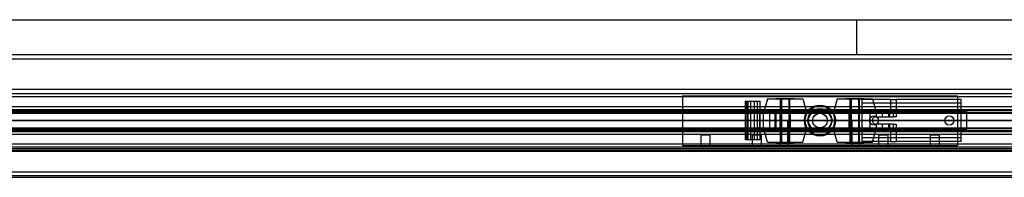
# Model space of a CAD drawing. Header units: millimetres. Extents: x 0 to 2050, y -31 to 55.
# Tile 8 of 9: x 537 to 1074, y -31 to 55. Entities that reach past the tile are written whole.
import ezdxf

# ---------------------------------------------------------------- set-up
doc = ezdxf.new("R2010")
doc.units = ezdxf.units.MM
doc.header["$LTSCALE"] = 10
doc.layers.add('BESCH_KONT_sich_schn_ansi_2d', color=40, linetype='Continuous')
doc.layers.add('BESCH_KONT_sich_schn_grun_2d', color=10, linetype='Continuous')

msp = doc.modelspace()

# ---------------------------------------------------------------- linework, layer by layer
at = {"layer": 'BESCH_KONT_sich_schn_ansi_2d'}
for p, q in [((996, 0, 9), (0, 0, 9)), ((0, 0, 2448), (2050, 0, 2448)), ((0, 0, 2307), (898, 0, 2307)), ((2, 0, 2289), (2048, 0, 2289)), ((2, 0, 2368), (2048, 0, 2368)), ((2, 0, 2335), (2048, 0, 2335)), ((2, 0, 2366), (2048, 0, 2366)), ((2, 0, 2367), (2048, 0, 2367)), ((2, 0, 2336), (2048, 0, 2336)), ((2, 0, 2337), (2048, 0, 2337)), ((2, 0, 2363), (2048, 0, 2363)), ((2, 0, 2338.5), (2048, 0, 2338.5)), ((2048, 0, 2339.5), (2, 0, 2339.5)), ((2048, 0, 2337.5), (2, 0, 2337.5)), ((2048, 0, 2365.5), (2, 0, 2365.5)), ((2048, 0, 2336.5), (2, 0, 2336.5)), ((2048, 0, 2338), (2, 0, 2338)), ((2.02, 0, 2290), (2048, 0, 2290)), ((7, 0, 2363.5), (2043, 0, 2363.5)), ((20, 0, 2288), (993, 0, 2288)), ((898, 0, 2307), (1048, 0, 2307)), ((898, 0, 2298), (1048, 0, 2298)), ((898, 0, 2330), (898, 0, 2298)), ((898, 0, 2330), (1048, 0, 2330)), ((932.5, 0, 2342.25), (932.5, 0, 2345.88)), ((940.3, 0, 2346.6), (932.54, 0, 2346.6)), ((935.4, 0, 2341.5), (933.25, 0, 2341.5)), ((935.4, 0, 2342.8), (933.8, 0, 2342.8)), ((933.8, 0, 2342.8), (933.8, 0, 2345.3)), ((933.8, 0, 2345.3), (939, 0, 2345.3)), ((935.4, 0, 2341.5), (935.4, 0, 2342.8)), ((936.83, 0, 2352.75), (940.3, 0, 2352.75)), ((938.98, 0, 2342.8), (937.4, 0, 2342.8)), ((937.4, 0, 2342.8), (937.4, 0, 2341.5)), ((940.3, 0, 2341.5), (937.4, 0, 2341.5)), ((938.98, 0, 2342.81), (938.98, 0, 2342.8)), ((938.98, 0, 2342.8), (938.98, 0, 2342.81)), ((938.98, 0, 2342.8), (938.98, 0, 2342.8)), ((938.98, 0, 2342.81), (938.98, 0, 2342.81)), ((938.98, 0, 2342.81), (938.98, 0, 2342.8)), ((938.98, 0, 2342.81), (938.98, 0, 2342.81)), ((938.98, 0, 2342.8), (938.98, 0, 2342.8)), ((939, 0, 2342.8), (938.98, 0, 2342.8)), ((938.99, 0, 2342.81), (938.99, 0, 2342.8)), ((938.99, 0, 2342.8), (938.99, 0, 2342.81)), ((938.99, 0, 2342.8), (938.99, 0, 2342.81)), ((938.99, 0, 2342.81), (938.99, 0, 2342.81)), ((938.99, 0, 2342.81), (938.99, 0, 2342.8)), ((938.99, 0, 2342.8), (938.99, 0, 2342.81)), ((938.99, 0, 2342.8), (938.99, 0, 2342.8)), ((938.99, 0, 2342.8), (938.99, 0, 2342.8)), ((938.99, 0, 2342.8), (938.99, 0, 2342.8)), ((938.99, 0, 2342.8), (938.99, 0, 2342.81)), ((938.99, 0, 2342.8), (938.99, 0, 2342.8)), ((938.99, 0, 2342.81), (938.99, 0, 2342.81)), ((938.99, 0, 2342.81), (938.99, 0, 2342.81)), ((939, 0, 2342.8), (939, 0, 2342.8)), ((939, 0, 2342.8), (939, 0, 2342.81)), ((939, 0, 2342.81), (939, 0, 2342.81)), ((939, 0, 2342.81), (939, 0, 2342.8)), ((939, 0, 2342.81), (939, 0, 2342.81)), ((939, 0, 2342.8), (939, 0, 2342.8)), ((939, 0, 2345.3), (939, 0, 2342.81)), ((939, 0, 2342.8), (939, 0, 2342.8)), ((939, 0, 2342.8), (939, 0, 2342.8)), ((939.96, 0, 2353.5), (940.3, 0, 2353.5)), ((940.3, 0, 2353.5), (940.3, 0, 2352.75)), ((940.3, 0, 2353.5), (966.39, 0, 2353.5)), ((942.22, 0, 2341.5), (940.3, 0, 2341.5)), ((940.3, 0, 2352.75), (940.3, 0, 2346.6)), ((940.3, 0, 2346.6), (940.3, 0, 2341.5)), ((945.59, 0, 2340.92), (942.22, 0, 2341.5)), ((948.58, 0, 2339.21), (945.59, 0, 2340.92)), ((951.26, 0, 2337.31), (949.12, 0, 2338.8)), ((990.5, 0, 2316.5), (955.5, 0, 2316.5)), ((955.5, 0, 2324.5), (990.5, 0, 2324.5)), ((968.31, 0, 2335.5), (956.99, 0, 2335.5)), ((981.5, 0, 2332), (964.5, 0, 2332)), ((964.5, 0, 2330), (964.5, 0, 2332)), ((965, 0, 2345.5), (981, 0, 2345.5)), ((965, 0, 2353.5), (965, 0, 2345.5)), ((966, 0, 2332), (966, 0, 2338)), ((979.61, 0, 2353.5), (966.39, 0, 2353.5)), ((966.5, 0, 2345.5), (966.5, 0, 2353.5)), ((966.5, 0, 2345.5), (966.5, 0, 2335.5)), ((966.5, 0, 2353.5), (966.5, 0, 2345.5)), ((968.31, 0, 2353.5), (968.31, 0, 2345.5)), ((968.31, 0, 2335.5), (977.69, 0, 2335.5)), ((977, 0, 2350), (969, 0, 2350)), ((969, 0, 2330), (969, 0, 2350)), ((969, 0, 2330), (969, 0, 2332)), ((969.5, 0, 2332), (969.5, 0, 2338)), ((976.48, 0, 2332.01), (976.48, 0, 2332.01)), ((976.48, 0, 2332.01), (976.48, 0, 2332)), ((976.48, 0, 2332), (976.48, 0, 2332.01)), ((976.48, 0, 2332.01), (976.48, 0, 2332.01)), ((976.48, 0, 2332.01), (976.48, 0, 2332)), ((976.48, 0, 2332), (976.48, 0, 2332)), ((976.49, 0, 2332.01), (976.49, 0, 2332.01)), ((976.49, 0, 2332), (976.49, 0, 2332.01)), ((976.49, 0, 2332.01), (976.49, 0, 2332)), ((976.49, 0, 2332), (976.49, 0, 2332)), ((976.49, 0, 2332), (976.49, 0, 2332)), ((976.49, 0, 2332), (976.49, 0, 2332)), ((976.49, 0, 2332.01), (976.49, 0, 2332)), ((976.49, 0, 2332), (976.49, 0, 2332)), ((976.49, 0, 2332.01), (976.49, 0, 2332.01)), ((976.49, 0, 2332.01), (976.49, 0, 2332.01)), ((976.49, 0, 2332.01), (976.49, 0, 2332)), ((976.49, 0, 2332), (976.49, 0, 2332.01)), ((976.5, 0, 2332.01), (976.5, 0, 2332.01)), ((976.5, 0, 2332), (976.5, 0, 2332.01)), ((976.5, 0, 2332.01), (976.5, 0, 2332.01)), ((976.5, 0, 2332.01), (976.5, 0, 2332)), ((976.5, 0, 2332), (976.5, 0, 2332)), ((976.5, 0, 2332), (976.5, 0, 2338)), ((977, 0, 2330), (977, 0, 2350)), ((977, 0, 2330), (977, 0, 2332)), ((988.85, 0, 2335.5), (977.69, 0, 2335.5)), ((977.69, 0, 2345.5), (977.69, 0, 2353.5)), ((979.5, 0, 2345.5), (979.5, 0, 2353.5)), ((979.5, 0, 2345.5), (979.5, 0, 2335.5)), ((979.5, 0, 2353.5), (979.5, 0, 2345.5)), ((979.61, 0, 2353.5), (1013, 0, 2353.5)), ((980, 0, 2332), (980, 0, 2338)), ((981, 0, 2353.5), (981, 0, 2345.5)), ((981.5, 0, 2330), (981.5, 0, 2332)), ((993, 0), (996, 0)), ((993, 0), (993, 0, 9)), ((993, 0, 9), (993, 0, 2288)), ((1000.45, 0, 2341.41), (994.59, 0, 2337.31)), ((1050, 0, 19.5), (996, 0, 19.5)), ((996, 0), (996, 0, 19.5)), ((1050, 0), (996, 0)), ((1050, 0, 2), (996, 0, 2)), ((1050, 0, 9), (996, 0, 9)), ((1000, 0, 2), (1000, 0)), ((1001.5, 0, 2353.5), (1001.5, 0, 2342)), ((1003.5, 0, 2353.5), (1003.5, 0, 2342.49)), ((1010.5, 0, 2342.5), (1003.89, 0, 2342.5)), ((1005, 0, 2), (1005, 0)), ((1014.5, 0, 2352), (1014.5, 0, 2346.5)), ((1041, 0, 2), (1041, 0)), ((1046, 0, 2), (1046, 0)), ((1048, 0, 2330), (1048, 0, 2298)), ((1048, 0, 2307), (1053, 0, 2307)), ((1049.98, 0, 2), (1049.98, 0, 2)), ((1049.98, 0, 2), (1049.98, 0, 2)), ((1049.99, 0, 2), (1049.98, 0, 2)), ((1049.98, 0, 2), (1049.98, 0, 2)), ((1049.98, 0, 2), (1049.98, 0, 2)), ((1049.98, 0, 2), (1049.98, 0, 2)), ((1049.98, 0, 2), (1049.98, 0, 2)), ((1049.98, 0, 2), (1049.98, 0, 2)), ((1049.98, 0, 2), (1049.98, 0, 2)), ((1049.98, 0, 2), (1049.98, 0, 2)), ((1049.99, 0, 2), (1049.99, 0, 2)), ((1049.99, 0, 2), (1049.99, 0, 2)), ((1049.99, 0, 2), (1049.99, 0, 2)), ((1049.99, 0, 2), (1049.99, 0, 2)), ((1049.99, 0, 2), (1049.99, 0, 2)), ((1049.99, 0, 2), (1049.99, 0, 2)), ((1049.99, 0, 2), (1049.99, 0, 2)), ((1049.99, 0, 2), (1049.99, 0, 2)), ((1049.99, 0, 2), (1049.99, 0, 2)), ((1049.99, 0, 2), (1049.99, 0, 2)), ((1049.99, 0, 2), (1049.99, 0, 2)), ((1049.99, 0, 2), (1050, 0, 2)), ((1049.99, 0, 2), (1049.99, 0, 2)), ((1049.99, 0, 2), (1049.99, 0, 2)), ((1050, 0), (1050, 0, 19.5)), ((1053, 0, 9), (1050, 0, 9)), ((1050, 0), (2050, 0)), ((1050, 0, 2), (1050, 0, 2)), ((1050, 0, 2), (1050, 0, 2)), ((1050, 0, 2), (1050, 0, 2)), ((1050, 0, 2), (1050, 0, 2)), ((1050, 0, 2), (1050, 0, 2)), ((1050, 0, 2), (1050, 0, 2)), ((1050, 0, 2), (1050, 0, 2)), ((1050, 0, 2), (1050, 0, 2)), ((1053, 0, 2289), (1053, 0, 9)), ((1053, 0, 2307), (1053, 0, 2289))]:
    msp.add_line(p, q, dxfattribs=at)
at = {"layer": 'BESCH_KONT_sich_schn_ansi_2d', "extrusion": (0, 1, 0)}
for centre, radius in [((-910.5, 2321), 2.5), ((-938.5, 2321), 2.5), ((-954, 2348.5), 11.25), ((-954, 2348.5), 4), ((-954, 2348.5), 2), ((-992, 2348.5), 11.25), ((-992, 2348.5), 2), ((-1007.5, 2321), 2.5), ((-1035.5, 2321), 2.5)]:
    msp.add_circle(centre, radius, dxfattribs=at)
at = {"layer": 'BESCH_KONT_sich_schn_ansi_2d', "extrusion": (0, -1, 0)}
for centre, radius in [((954, 2348.5), 9.64), ((954, 2348.5), 5), ((954, 2348.5), 2.5), ((992, 2348.5), 9.64), ((992, 2348.5), 5), ((992, 2348.5), 4), ((992, 2348.5), 2.5), ((1009, 2347), 2), ((1013, 2352), 1.5)]:
    msp.add_circle(centre, radius, dxfattribs=at)
at = {"layer": 'BESCH_KONT_sich_schn_ansi_2d', "extrusion": (0, 1, 0)}
for centre, radius, start, end in [((-940.13, 2345.87), 7.63, 0.0312, 5.4915), ((-933.25, 2342.25), 0.75, 270, 360), ((-938.98, 2342.8), 0.00271, 270, 0), ((-938.98, 2342.81), 0.00271, 0, 90), ((-938.98, 2342.81), 0.00116, 90, 180), ((-938.98, 2342.8), 0.00116, 180, 270), ((-939, 2342.8), 0.00271, 270, 0), ((-939, 2342.81), 0.00271, 0, 90), ((-938.99, 2342.81), 0.00217, 0, 90), ((-938.99, 2342.8), 0.00217, 270, 0), ((-939, 2342.81), 0.00116, 90, 180), ((-939, 2342.8), 0.00116, 180, 270), ((-940.13, 2345.87), 7.63, 88.739, 91.261), ((-954, 2345.77), 8.5, 305, 309.5389), ((-956.99, 2345.5), 10, 270, 305), ((-955.5, 2320.5), 4, 270, 90), ((-976.48, 2332.01), 0.00116, 0, 90), ((-976.48, 2332), 0.00116, 270, 360), ((-976.48, 2332.01), 0.00116, 90, 180), ((-976.48, 2332), 0.00116, 180, 270), ((-976.49, 2332.01), 0.00093, 270, 0), ((-976.49, 2332.01), 0.00093, 0, 90), ((-976.5, 2332.01), 0.00116, 0, 90), ((-976.5, 2332), 0.00116, 270, 360), ((-976.5, 2332.01), 0.00116, 90, 180), ((-976.5, 2332), 0.00116, 180, 270), ((-988.85, 2345.5), 10, 235, 270), ((-990.5, 2320.5), 4, 90, 270), ((-1010.5, 2346.5), 4, 180, 270)]:
    msp.add_arc(centre, radius, start, end, dxfattribs=at)
at = {"layer": 'BESCH_KONT_sich_schn_ansi_2d', "extrusion": (0, -1, 0)}
for centre, radius, start, end in [((938.98, 2342.81), 0.00116, 90, 180), ((938.98, 2342.8), 0.00116, 180, 270), ((938.98, 2342.8), 0.00271, 270, 360), ((938.98, 2342.81), 0.00271, 0, 90), ((939, 2342.81), 0.00116, 90, 180), ((939, 2342.8), 0.00116, 180, 270), ((938.99, 2342.81), 0.00093, 180, 270), ((938.99, 2342.81), 0.00093, 90, 180), ((939, 2342.8), 0.00271, 270, 360), ((939, 2342.81), 0.00271, 0, 90), ((976.48, 2332), 0.00271, 270, 0), ((976.48, 2332.01), 0.00271, 0, 90), ((976.48, 2332.01), 0.00271, 90, 180), ((976.48, 2332), 0.00271, 180, 270), ((976.49, 2332.01), 0.00217, 90, 180), ((976.49, 2332), 0.00217, 180, 270), ((976.5, 2332.01), 0.00271, 90, 180), ((976.5, 2332), 0.00271, 180, 270), ((976.5, 2332.01), 0.00271, 0, 90), ((976.5, 2332), 0.00271, 270, 0), ((1003.89, 2336.5), 6, 90, 125)]:
    msp.add_arc(centre, radius, start, end, dxfattribs=at)
at = {"layer": 'BESCH_KONT_sich_schn_ansi_2d'}
for points, knots in [([(932.54, 0, 2346.6), (932.54, 0, 2346.61), (932.54, 0, 2346.66), (932.56, 0, 2346.83), (932.58, 0, 2346.97), (932.64, 0, 2347.34), (932.69, 0, 2347.56), (932.82, 0, 2348.08), (932.91, 0, 2348.37), (933.1, 0, 2348.84), (933.17, 0, 2349.01), (933.35, 0, 2349.37), (933.45, 0, 2349.56), (933.67, 0, 2349.93), (933.79, 0, 2350.12), (934.05, 0, 2350.48), (934.19, 0, 2350.66), (934.66, 0, 2351.22), (935.05, 0, 2351.59), (935.9, 0, 2352.24), (936.35, 0, 2352.52), (936.83, 0, 2352.75)], [15.435182, 15.435182, 15.435182, 15.435182, 16.554933, 16.554933, 17.82418, 17.82418, 19.093427, 19.093427, 20.362674, 20.362674, 21.03193, 21.03193, 21.701186, 21.701186, 22.370442, 22.370442, 23.039698, 23.039698, 24.647552, 24.647552, 26.164556, 26.164556, 26.164556, 26.164556]), ([(936.83, 0, 2352.75), (937.13, 0, 2352.89), (937.47, 0, 2353.03), (938.15, 0, 2353.25), (938.5, 0, 2353.33), (938.96, 0, 2353.41), (939.11, 0, 2353.44), (939.42, 0, 2353.47), (939.58, 0, 2353.48), (939.75, 0, 2353.49), (939.79, 0, 2353.49), (939.86, 0, 2353.5), (939.9, 0, 2353.5), (939.94, 0, 2353.5), (939.95, 0, 2353.5), (939.96, 0, 2353.5), (939.96, 0, 2353.5), (939.96, 0, 2353.5), (939.96, 0, 2353.5), (939.96, 0, 2353.5)], [1.722708, 1.722708, 1.722708, 1.722708, 2.727227, 2.727227, 3.731745, 3.731745, 4.178178, 4.178178, 4.62461, 4.62461, 4.729547, 4.729547, 4.834483, 4.834483, 4.870202, 4.870202, 4.877795, 4.877795, 4.885387, 4.885387, 4.885387, 4.885387])]:
    msp.add_open_spline(points, degree=3, knots=knots, dxfattribs=at)
at = {"layer": 'BESCH_KONT_sich_schn_grun_2d'}
for p, q in [((0, 55), (2050, 55)), ((993, 55), (993, 36)), ((0, 36), (2050, 36)), ((2048, 33.5), (2.02, 33.5)), ((2048, 17), (2, 17)), ((2048, 14.5), (2, 14.5)), ((2048, 12.87), (2, 12.87)), ((898, 13.44), (1048, 13.44)), ((898, 13.44), (898, -13.56)), ((944.36, 11.75), (942.75, 5.75)), ((944.36, 11.75), (954, 11.75)), ((949, 12), (959, 12)), ((949, 12), (949, 11.75)), ((951.5, 5.75), (951.5, 11.75)), ((952, 12), (952, -12)), ((954, 11.75), (963.64, 11.75)), ((956, 12), (956, -12)), ((956.5, 5.75), (956.5, 11.75)), ((959, 12), (959, 11.75)), ((963.64, 11.75), (965.25, 5.75)), ((982.36, 11.75), (980.75, 5.75)), ((982.36, 11.75), (992, 11.75)), ((987, 12), (997, 12)), ((987, 12), (987, 11.75)), ((989.5, 5.75), (989.5, 11.75)), ((990, 12), (990, -12)), ((992, 11.75), (1001.64, 11.75)), ((994, 12), (994, -12)), ((994.5, 5.75), (994.5, 11.75)), ((1011.5, 11.5), (996, 11.5)), ((996, 9.5), (996, 11.5)), ((997, 12), (997, 11.75)), ((1001.64, 11.75), (1003.25, 5.75)), ((1011.5, 11.5), (1014.5, 11.5)), ((1011.5, 11.5), (1011.5, 4.5)), ((1050, 11.5), (1014.5, 11.5)), ((1014.5, 11.5), (1014.5, 4.5)), ((1048, 13.44), (1048, -13.56)), ((1050, 9.5), (1050, 11.5)), ((2048, 7.5), (2, 7.5)), ((2048, 5.5), (2, 5.5)), ((234, 6), (1288, 6)), ((932.54, 10.5), (932.5, 10.5)), ((932.5, -10.5), (932.5, 10.5)), ((932.5, 10.5), (932.5, 10.5)), ((932.5, -10.5), (932.5, 10.5)), ((932.54, 10.5), (940.3, 10.5)), ((933.25, -10.5), (933.25, 10.5)), ((933.8, -10.5), (933.8, 10.5)), ((935.4, -10.5), (935.4, 10.5)), ((937.4, -10.5), (937.4, 10.5)), ((939, -10.5), (939, 10.5)), ((940.3, 10.5), (940.3, 4.5)), ((965.25, 5.75), (942.75, 5.75)), ((950, 5.5), (950, 4.5)), ((951.5, 5.5), (951.5, 4.5)), ((956.5, 5.5), (956.5, 4.5)), ((958, 5.5), (958, 4.5)), ((969.5, 6), (966, -0.06)), ((976.5, 6), (969.5, 6)), ((976.48, 6), (976.48, 6.01)), ((976.48, 6), (976.48, 6.01)), ((976.48, 6), (976.48, 6.01)), ((976.48, 6), (976.48, 6.01)), ((976.48, 6.01), (976.48, 6.01)), ((976.48, 6.01), (976.48, 6.01)), ((976.48, 6.01), (976.49, 6.01)), ((976.48, 6), (976.48, 6.01)), ((976.48, 6), (976.48, 6.01)), ((976.48, 6), (976.48, 6.01)), ((976.49, 6.01), (976.49, 6)), ((976.49, 6), (976.49, 6.01)), ((976.49, 6), (976.49, 6.01)), ((976.49, 6.01), (976.49, 6.01)), ((976.49, 6.01), (976.49, 6.01)), ((976.49, 6), (976.49, 6.01)), ((976.49, 6), (976.49, 6.01)), ((976.49, 6), (976.49, 6.01)), ((976.49, 6), (976.49, 6.01)), ((976.49, 6), (976.49, 6.01)), ((976.5, 6.01), (976.49, 6.01)), ((976.49, 6), (976.49, 6.01)), ((976.5, 6), (976.5, 6.01)), ((976.5, 6), (976.5, 6.01)), ((976.5, 6), (976.5, 6.01)), ((976.5, 6.01), (976.5, 6.01)), ((976.5, 6.01), (976.5, 6.01)), ((976.5, 6), (976.5, 6.01)), ((976.5, 6), (976.5, 6.01)), ((976.5, 6), (976.5, 6.01)), ((976.5, 6), (976.5, 6.01)), ((980, -0.06), (976.5, 6)), ((1003.25, 5.75), (980.75, 5.75)), ((988, 4.5), (988, 5.5)), ((989.5, 4.5), (989.5, 5.5)), ((994.5, 4.5), (994.5, 5.5)), ((996, 5.5), (996, 9.5)), ((1050, 9.5), (996, 9.5)), ((996, 4.5), (996, 5.5)), ((1049.98, 9.5), (1049.98, 9.49)), ((1049.98, 9.5), (1049.98, 9.49)), ((1049.98, 9.5), (1049.98, 9.5)), ((1049.98, 9.5), (1049.98, 9.5)), ((1049.98, 9.49), (1049.98, 9.5)), ((1049.98, 9.49), (1049.98, 9.49)), ((1049.98, 9.49), (1049.98, 9.49)), ((1049.99, 9.5), (1049.99, 9.5)), ((1049.99, 9.5), (1049.99, 9.49)), ((1049.99, 9.5), (1049.99, 9.5)), ((1049.99, 9.5), (1049.99, 9.5)), ((1049.99, 9.5), (1049.99, 9.5)), ((1049.99, 9.5), (1049.99, 9.5)), ((1049.99, 9.5), (1049.99, 9.5)), ((1049.99, 9.49), (1049.99, 9.5)), ((1049.99, 9.5), (1049.99, 9.49)), ((1049.99, 9.49), (1049.99, 9.5)), ((1049.99, 9.49), (1049.99, 9.49)), ((1049.99, 9.49), (1049.99, 9.49)), ((1049.99, 9.49), (1049.99, 9.49)), ((1050, -9.5), (1050, 9.5)), ((1050, 9.5), (1050, 9.49)), ((1050, 9.49), (1050, 9.5)), ((1050, 9.5), (1050, 9.5)), ((1050, 9.5), (1050, 9.5)), ((1050, 9.49), (1050, 9.49)), ((1050, 9.49), (1050, 9.49)), ((0, 5), (1053, 5)), ((2, 4.5), (2048, 4.5)), ((2, 4), (2048, 4)), ((898, 4.94), (1048, 4.94)), ((939.96, 3.75), (940.3, 3.75)), ((940.3, 4.5), (940.3, -4.5)), ((940.3, -3.75), (940.3, 3.75)), ((942.22, -4.5), (942.22, 4.5)), ((945.59, -4.5), (945.59, 4.5)), ((948.58, -4.5), (948.58, 4.5)), ((949.12, -4.5), (949.12, 4.5)), ((951.26, -4.5), (951.26, 4.5)), ((951.5, -4.5), (951.5, 4.5)), ((956.5, -4.5), (956.5, 4.5)), ((956.99, -4.5), (956.99, 4.5)), ((988.85, -4.5), (988.85, 4.5)), ((989.5, -4.5), (989.5, 4.5)), ((994.5, -4.5), (994.5, 4.5)), ((994.59, -4.5), (994.59, 4.5)), ((996, -4.5), (996, 4.5)), ((1000.45, -4.5), (1000.45, 4.5)), ((1003.5, 2), (1013, 2)), ((1003.89, 2), (1003.89, 4.5)), ((1007, 4.5), (1007, 2)), ((1010.5, 2), (1010.5, 4.5)), ((1011, 4.5), (1011, 2)), ((1013, 4.5), (1013, 2)), ((1014.5, 2), (1013, 2)), ((1014.5, 4.5), (1014.5, 2)), ((1053, -5), (1053, 5)), ((0, -5), (1053, -5)), ((2, -4), (2048, -4)), ((2048, -4.5), (2, -4.5)), ((898, -5.06), (1048, -5.06)), ((940.3, -3.75), (939.96, -3.75)), ((940.3, -4.5), (940.3, -10.5)), ((950, -4.5), (950, -5.5)), ((955.5, -0.03), (951.5, -0.03)), ((951.5, -4.5), (951.5, -5.5)), ((955.5, -13.56), (955.5, -0.03)), ((955.5, -0.03), (990.5, -0.03)), ((956.5, -4.5), (956.5, -5.5)), ((958, -4.5), (958, -5.5)), ((966, -0.06), (969.5, -6.12)), ((976.5, -6.12), (980, -0.06)), ((988, -5.5), (988, -4.5)), ((989.5, -5.5), (989.5, -4.5)), ((990.5, -13.56), (990.5, -0.03)), ((994.5, -0.03), (990.5, -0.03)), ((994.5, -5.5), (994.5, -4.5)), ((996, -5.5), (996, -4.5)), ((1013, -2), (1003.5, -2)), ((1003.89, -4.5), (1003.89, -2)), ((1007, -2), (1007, -4.5)), ((1010.5, -4.5), (1010.5, -2)), ((1011, -2), (1011, -4.5)), ((1011.5, -4.5), (1011.5, -11.5)), ((1013, -2), (1014.5, -2)), ((1013, -2), (1013, -4.5)), ((1014.5, -2), (1014.5, -4.5)), ((1014.5, -4.5), (1014.5, -11.5)), ((2, -5.5), (2048, -5.5)), ((2, -7.5), (2048, -7.5)), ((234, -6), (1288, -6)), ((908, -7.8), (913, -7.8)), ((908, -7.8), (908, -13.56)), ((913, -7.8), (913, -13.56)), ((932.54, -10.5), (932.5, -10.5)), ((932.5, -10.5), (932.5, -10.5)), ((940.3, -10.5), (932.54, -10.5)), ((936, -7.8), (941, -7.8)), ((936, -7.8), (936, -13.56)), ((938.98, -10.5), (938.98, -10.5)), ((938.98, -10.5), (938.98, -10.5)), ((938.98, -10.5), (938.98, -10.5)), ((938.98, -10.5), (938.98, -10.5)), ((938.98, -10.5), (938.98, -10.5)), ((938.98, -10.5), (938.98, -10.5)), ((938.98, -10.5), (938.99, -10.5)), ((938.98, -10.5), (938.98, -10.5)), ((938.98, -10.5), (938.98, -10.5)), ((938.98, -10.5), (938.98, -10.5)), ((938.99, -10.5), (938.99, -10.5)), ((938.99, -10.5), (938.99, -10.5)), ((939, -10.5), (938.99, -10.5)), ((938.99, -10.5), (938.99, -10.5)), ((938.99, -10.5), (938.99, -10.5)), ((938.99, -10.5), (938.99, -10.5)), ((938.99, -10.5), (938.99, -10.5)), ((938.99, -10.5), (938.99, -10.5)), ((938.99, -10.5), (938.99, -10.5)), ((938.99, -10.5), (938.99, -10.5)), ((938.99, -10.5), (938.99, -10.5)), ((938.99, -10.5), (938.99, -10.5)), ((938.99, -10.5), (938.99, -10.5)), ((939, -10.5), (939, -10.5)), ((939, -10.5), (939, -10.5)), ((939, -10.5), (939, -10.5)), ((939, -10.5), (939, -10.5)), ((939, -10.5), (939, -10.5)), ((939, -10.5), (939, -10.5)), ((939, -10.5), (939, -10.5)), ((941, -7.8), (941, -13.56)), ((965.25, -5.75), (942.75, -5.75)), ((944.36, -11.75), (942.75, -5.75)), ((951.5, -5.75), (951.5, -5.5)), ((951.5, -11.75), (951.5, -5.75)), ((956.5, -11.75), (956.5, -5.75)), ((963.64, -11.75), (965.25, -5.75)), ((969.5, -6.12), (976.5, -6.12)), ((1003.25, -5.75), (980.75, -5.75)), ((982.36, -11.75), (980.75, -5.75)), ((989.5, -11.75), (989.5, -5.75)), ((994.5, -5.75), (994.5, -5.5)), ((994.5, -11.75), (994.5, -5.75)), ((996, -9.5), (996, -5.5)), ((1050, -9.5), (996, -9.5)), ((996, -11.5), (996, -9.5)), ((1001.64, -11.75), (1003.25, -5.75)), ((1005, -7.8), (1010, -7.8)), ((1005, -7.8), (1005, -13.56)), ((1010, -7.8), (1010, -13.56)), ((1033, -7.8), (1038, -7.8)), ((1033, -7.8), (1033, -13.56)), ((1038, -7.8), (1038, -13.56)), ((1050, -11.5), (1050, -9.5)), ((2048, -12.88), (2, -12.88)), ((2048, -14.5), (2, -14.5)), ((2, -15.5), (2048, -15.5)), ((2048, -15.5), (2, -15.5)), ((898, -13.56), (1048, -13.56)), ((944.36, -11.75), (954, -11.75)), ((949, -11.75), (949, -12)), ((949, -12), (959, -12)), ((951.5, -13.56), (951.5, -11.75)), ((954, -11.75), (963.64, -11.75)), ((959, -11.75), (959, -12)), ((982.36, -11.75), (992, -11.75)), ((987, -11.75), (987, -12)), ((987, -12), (997, -12)), ((992, -11.75), (1001.64, -11.75)), ((994.5, -13.56), (994.5, -11.75)), ((1011.5, -11.5), (996, -11.5)), ((997, -11.75), (997, -12)), ((1011.5, -11.5), (1014.5, -11.5)), ((1050, -11.5), (1014.5, -11.5)), ((2, -16.5), (2048, -16.5)), ((2048, -16.5), (2, -16.5)), ((2048, -17), (2, -17)), ((2, -28), (2048, -28)), ((2, -30), (2048, -30)), ((2, -31), (2048, -31))]:
    msp.add_line(p, q, dxfattribs=at)
for centre, radius in [((973, -0.06), 8.5), ((973, 0), 8), ((973, 0), 6.5), ((973, 0), 4), ((973, 0), 4), ((973, -0.06), 4), ((1002.5, 0), 2.5), ((1043.5, 0), 2.5)]:
    msp.add_circle(centre, radius, dxfattribs=at)
for centre, radius, start, end in [((1049.98, 9.5), 0.00116, 0, 90), ((1049.98, 9.5), 0.00271, 0, 90), ((1049.98, 9.5), 0.00116, 90, 180), ((1049.98, 9.5), 0.00271, 90, 180), ((1049.98, 9.49), 0.00116, 270, 0), ((1049.98, 9.49), 0.00271, 270, 360), ((1049.98, 9.49), 0.00116, 180, 270), ((1049.98, 9.49), 0.00271, 180, 270), ((1049.99, 9.5), 0.00093, 360, 90), ((1049.99, 9.5), 0.00093, 270, 0), ((1049.99, 9.5), 0.00217, 270, 360), ((1049.99, 9.5), 0.00217, 0, 90), ((1050, 9.5), 0.00116, 90, 180), ((1050, 9.5), 0.00271, 90, 180), ((1050, 9.49), 0.00116, 180, 270), ((1050, 9.49), 0.00271, 180, 270), ((1050, 9.5), 0.00116, 0, 90), ((1050, 9.5), 0.00271, 0, 90), ((1050, 9.49), 0.00116, 270, 0), ((1050, 9.49), 0.00271, 270, 360), ((973, 0), 6.5, 136.1869, 223.8131), ((973, 0), 6.5, 316.1869, 43.8131), ((1003.5, 0), 2, 90, 270)]:
    msp.add_arc(centre, radius, start, end, dxfattribs=at)
for points, knots in [([(936.83, 4.5), (936.35, 4.5), (935.9, 4.51), (935.05, 4.6), (934.66, 4.68), (934.19, 4.86), (934.05, 4.93), (933.79, 5.09), (933.67, 5.18), (933.45, 5.39), (933.35, 5.51), (933.17, 5.76), (933.1, 5.9), (932.91, 6.31), (932.82, 6.62), (932.69, 7.32), (932.64, 7.7), (932.58, 8.51), (932.56, 8.93), (932.54, 9.74), (932.54, 10.12), (932.54, 10.5)], [4.406817, 4.406817, 4.406817, 4.406817, 5.92382, 5.92382, 7.531675, 7.531675, 8.200931, 8.200931, 8.870186, 8.870186, 9.539442, 9.539442, 10.208698, 10.208698, 11.477945, 11.477945, 12.747192, 12.747192, 14.016439, 14.016439, 15.13619, 15.13619, 15.13619, 15.13619]), ([(939.96, 3.75), (939.96, 3.75), (939.96, 3.76), (939.96, 3.76), (939.96, 3.76), (939.95, 3.77), (939.94, 3.78), (939.9, 3.8), (939.86, 3.82), (939.79, 3.84), (939.75, 3.86), (939.58, 3.92), (939.42, 3.96), (939.11, 4.06), (938.96, 4.11), (938.5, 4.23), (938.15, 4.32), (937.47, 4.46), (937.13, 4.5), (936.83, 4.5)], [4.885389, 4.885389, 4.885389, 4.885389, 4.892981, 4.892981, 4.900573, 4.900573, 4.936292, 4.936292, 5.041229, 5.041229, 5.146165, 5.146165, 5.592598, 5.592598, 6.03903, 6.03903, 7.043549, 7.043549, 8.048067, 8.048067, 8.048067, 8.048067]), ([(932.54, -10.5), (932.54, -10.12), (932.54, -9.74), (932.56, -8.93), (932.58, -8.51), (932.64, -7.7), (932.69, -7.32), (932.82, -6.62), (932.91, -6.31), (933.1, -5.9), (933.17, -5.76), (933.35, -5.51), (933.45, -5.39), (933.67, -5.18), (933.79, -5.09), (934.05, -4.93), (934.19, -4.86), (934.66, -4.68), (935.05, -4.6), (935.9, -4.51), (936.35, -4.5), (936.83, -4.5)], [15.435182, 15.435182, 15.435182, 15.435182, 16.554933, 16.554933, 17.82418, 17.82418, 19.093427, 19.093427, 20.362674, 20.362674, 21.03193, 21.03193, 21.701186, 21.701186, 22.370442, 22.370442, 23.039698, 23.039698, 24.647552, 24.647552, 26.164556, 26.164556, 26.164556, 26.164556]), ([(936.83, -4.5), (937.13, -4.5), (937.47, -4.46), (938.15, -4.32), (938.5, -4.23), (938.96, -4.11), (939.11, -4.06), (939.42, -3.96), (939.58, -3.92), (939.75, -3.86), (939.79, -3.84), (939.86, -3.82), (939.9, -3.8), (939.94, -3.78), (939.95, -3.77), (939.96, -3.76), (939.96, -3.76), (939.96, -3.76), (939.96, -3.75), (939.96, -3.75)], [1.722708, 1.722708, 1.722708, 1.722708, 2.727227, 2.727227, 3.731745, 3.731745, 4.178178, 4.178178, 4.62461, 4.62461, 4.729547, 4.729547, 4.834483, 4.834483, 4.870202, 4.870202, 4.877795, 4.877795, 4.885387, 4.885387, 4.885387, 4.885387])]:
    msp.add_open_spline(points, degree=3, knots=knots, dxfattribs=at)

doc.saveas('drawing.dxf')
